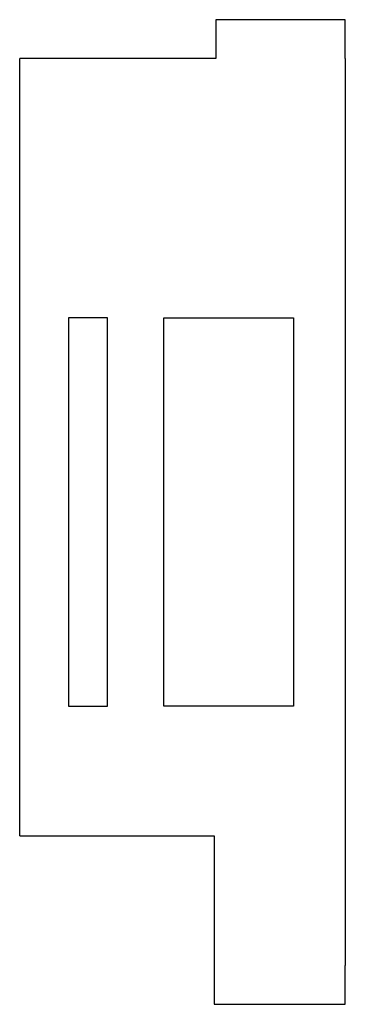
# Model space of a CAD drawing. Header units: millimetres. Extents: x 174.9 to 200, y 277 to 353.
import ezdxf

# ---------------------------------------------------------------- set-up
doc = ezdxf.new("R2010")
doc.units = ezdxf.units.MM
doc.layers.get('0').update_dxf_attribs({"linetype": 'CONTINUOUS'})

msp = doc.modelspace()

# ---------------------------------------------------------------- linework, layer by layer
for p, q in [((200, 353), (190, 353)), ((190, 353), (190, 350)), ((200, 350), (200, 353)), ((174.875, 290), (174.875, 350)), ((190, 350), (174.875, 350)), ((200, 350), (200, 280)), ((174.875, 290), (189.875, 290)), ((189.875, 290), (189.875, 280)), ((189.875, 280), (189.875, 277)), ((200, 277), (200, 280)), ((189.875, 277), (200, 277))]:
    msp.add_line(p, q)
for points in [[(181.644, 330), (178.644, 330), (178.644, 300), (181.644, 300)], [(196.001, 300), (186.001, 300), (186.001, 330), (196.001, 330)]]:
    msp.add_lwpolyline(points, close=True)

doc.saveas('drawing.dxf')
